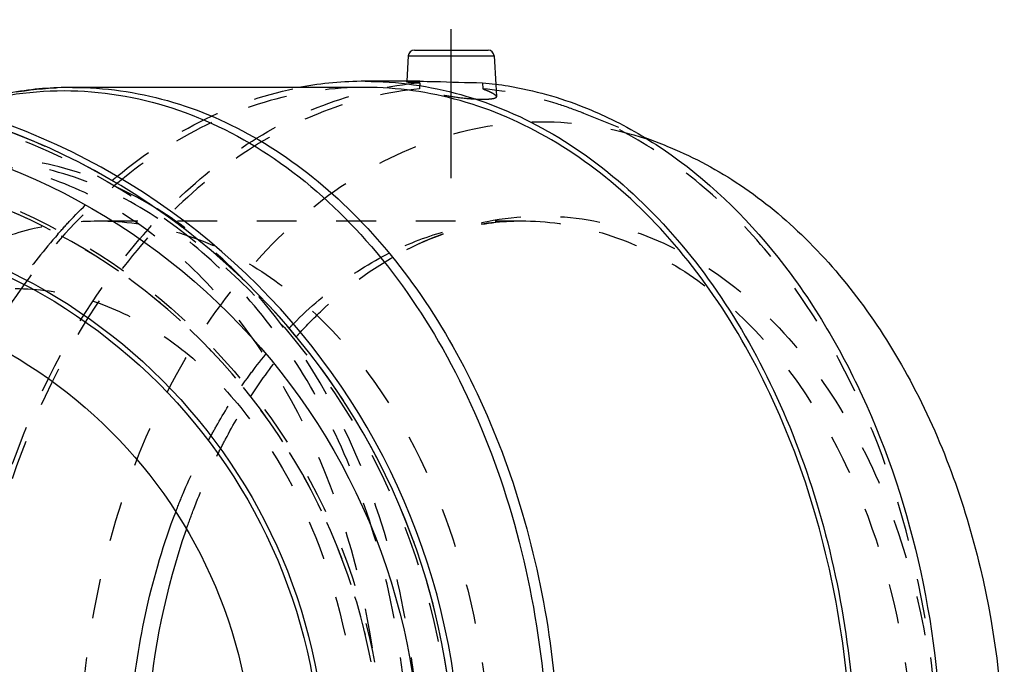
# Model space of a CAD drawing. Header units: millimetres. Extents: x 341 to 665, y 378 to 622.
# Tile 12 of 12: x 497 to 659, y 516 to 622. Entities that reach past the tile are written whole.
import ezdxf

# ---------------------------------------------------------------- set-up
doc = ezdxf.new("R2010")
doc.units = ezdxf.units.MM
doc.header["$LTSCALE"] = 65.185185
doc.linetypes.add('CENTER', pattern=[0.6, 0.375, -0.075, 0.075, -0.075])
doc.linetypes.add('HIDDEN', pattern=[0.2, 0.1, -0.1])
doc.layers.add('KOERPER', color=7, linetype='CONTINUOUS')
doc.layers.add('KONST.EL_MIT_GEO', color=7, linetype='CONTINUOUS')

msp = doc.modelspace()

# ---------------------------------------------------------------- linework, layer by layer
at = {"layer": 'KOERPER', "color": 2, "linetype": 'CENTER'}
msp.add_line((567.83, 595.55), (567.83, 621.55), dxfattribs=at)
at = {"layer": 'KOERPER', "color": 7, "linetype": 'Continuous'}
for p, q in [((560.78, 615.6), (560.56, 611.45)), ((574.88, 615.6), (575.12, 610.95)), ((562.69, 611.45), (553.69, 611.45)), ((553.69, 610.45), (505.65, 610.45))]:
    msp.add_line(p, q, dxfattribs=at)
at = {"layer": 'KOERPER', "color": 8, "linetype": 'HIDDEN'}
for p, q in [((560.56, 611.45), (560.55, 611.33)), ((562.68, 611.22), (562.64, 610.21)), ((572.98, 611.22), (573.01, 610.21)), ((575.12, 610.95), (575.23, 608.93))]:
    msp.add_line(p, q, dxfattribs=at)
at = {"layer": 'KOERPER', "color": 7, "linetype": 'Continuous'}
for centre, radius, start, end in [((455.4, 497.45), 114, 93.6611, 86.3389), ((553.71, 553.93), 57.52, 90.0252, 100.5959), ((455.4, 497.45), 113, 0, 86.2797)]:
    msp.add_arc(centre, radius, start, end, dxfattribs=at)
at = {"layer": 'KOERPER', "color": 8, "linetype": 'HIDDEN'}
for centre, radius, start, end in [((455.4, 497.45), 101, 121.8263, 118.5079), ((564.4, 533.69), 80.67, 129.622, 130.3522), ((578.01, 520.65), 99.54, 138.672, 144.4714)]:
    msp.add_arc(centre, radius, start, end, dxfattribs=at)
for points, knots in [([(487.22, 497.45), (487.22, 511.56), (490.76, 538.96), (504.18, 570.12), (519.71, 589.75), (532.82, 600.89), (547.26, 608.39), (557.59, 610.76), (562.68, 611.22)], [0, 0, 0, 0, 0.285176, 0.551465, 0.673985, 0.788665, 0.896565, 1, 1, 1, 1]), ([(560.55, 611.33), (560.56, 611.35), (560.62, 611.36), (560.71, 611.38), (560.9, 611.4), (561.25, 611.43), (561.86, 611.45), (562.39, 611.45), (562.69, 611.45)], [0, 0, 0, 0, 0.019929, 0.070232, 0.151929, 0.26457, 0.578569, 1, 1, 1, 1]), ([(562.68, 611.22), (562.38, 611.22), (561.86, 611.22), (561.25, 611.24), (560.89, 611.27), (560.71, 611.28), (560.62, 611.3), (560.55, 611.32), (560.55, 611.33)], [0, 0, 0, 0, 0.423175, 0.737708, 0.850146, 0.931347, 0.980896, 1, 1, 1, 1]), ([(553.69, 610.45), (548.44, 610.45), (537.7, 608.93), (522.47, 602.27), (508.55, 591.58), (496.46, 577.35), (486.59, 560.13), (476.71, 533.71), (473.78, 512.01), (473.78, 497.45)], [0, 0, 0, 0, 0.103363, 0.210479, 0.324205, 0.446029, 0.57605, 0.713211, 1, 1, 1, 1]), ([(562.64, 610.21), (557.6, 609.75), (547.37, 607.39), (533.07, 599.94), (520.09, 588.9), (504.72, 569.44), (491.43, 538.57), (487.93, 511.42), (487.93, 497.45)], [0, 0, 0, 0, 0.103437, 0.211349, 0.326043, 0.448571, 0.714855, 1, 1, 1, 1]), ([(512.96, 595.83), (517.42, 599.52), (526.92, 605.8), (537.75, 609.46), (543.13, 610.47)], [0, 0, 0, 0, 0.51365, 1, 1, 1, 1]), ([(573.08, 608.46), (572.26, 608.46), (570.49, 608.56), (567.78, 608.9), (565.11, 609.42), (563.4, 609.92), (562.64, 610.21)], [0, 0, 0, 0, 0.229869, 0.500607, 0.770083, 1, 1, 1, 1]), ([(589.24, 606.32), (587.92, 606.84), (582.67, 608.7), (577.15, 609.83), (573.01, 610.21)], [0, 0, 0, 0, 0.253714, 1, 1, 1, 1]), ([(573.01, 610.21), (573.32, 610.09), (573.87, 609.88), (574.57, 609.54), (575.02, 609.26), (575.22, 609.03), (575.23, 608.93)], [0, 0, 0, 0, 0.381862, 0.679774, 0.884265, 1, 1, 1, 1]), ([(575.23, 608.93), (575.23, 608.85), (575.12, 608.71), (574.91, 608.63), (574.54, 608.54), (573.92, 608.48), (573.39, 608.46), (573.08, 608.46)], [0, 0, 0, 0, 0.104867, 0.187519, 0.296628, 0.59673, 1, 1, 1, 1]), ([(647.73, 497.45), (647.73, 509.55), (645.07, 533.24), (635.03, 560.8), (623.29, 579.48), (613.19, 591.07), (601.87, 600.24), (593.49, 604.65), (589.24, 606.32)], [0, 0, 0, 0, 0.278387, 0.542806, 0.666733, 0.784043, 0.894846, 1, 1, 1, 1]), ([(503.25, 586.38), (503.96, 587.18), (506.77, 590.26), (509.8, 593.15), (512.17, 595.17)], [0, 0, 0, 0, 0.254566, 1, 1, 1, 1])]:
    msp.add_open_spline(points, degree=3, knots=knots, dxfattribs=at)
at = {"layer": 'KOERPER', "color": 7, "linetype": 'Continuous'}
for points, knots in [([(553.69, 611.45), (558.98, 611.45), (569.81, 609.91), (585.18, 603.19), (599.22, 592.41), (611.42, 578.06), (621.38, 560.68), (631.34, 534.04), (634.3, 512.14), (634.3, 497.45)], [0, 0, 0, 0, 0.103363, 0.210479, 0.324205, 0.446029, 0.57605, 0.713212, 1, 1, 1, 1]), ([(562.69, 611.45), (563.48, 611.45), (566.91, 611.39), (570.33, 611.22), (572.98, 611.22)], [0, 0, 0, 0, 0.229345, 1, 1, 1, 1]), ([(572.98, 611.22), (574.38, 611.09), (580.05, 610.36), (585.61, 608.8), (589.61, 607.21)], [0, 0, 0, 0, 0.247362, 1, 1, 1, 1]), ([(633.59, 497.45), (633.59, 512.01), (630.66, 533.71), (620.78, 560.13), (610.91, 577.35), (598.82, 591.58), (584.91, 602.27), (569.67, 608.93), (558.93, 610.45), (553.69, 610.45)], [0, 0, 0, 0, 0.286789, 0.42395, 0.553971, 0.675795, 0.789521, 0.896637, 1, 1, 1, 1]), ([(589.61, 607.21), (590.73, 606.76), (595.25, 604.82), (599.54, 602.37), (602.61, 600.29)], [0, 0, 0, 0, 0.245589, 1, 1, 1, 1]), ([(602.61, 600.29), (609.74, 595.47), (622.97, 582.66), (637.35, 558.01), (646.4, 528.9), (648.44, 508.05), (648.44, 497.45)], [0, 0, 0, 0, 0.221442, 0.465122, 0.727369, 1, 1, 1, 1])]:
    msp.add_open_spline(points, degree=3, knots=knots, dxfattribs=at)
at = {"layer": 'KONST.EL_MIT_GEO', "color": 7, "linetype": 'Continuous'}
for p, q in [((561.78, 616.55), (573.88, 616.55)), ((560.78, 615.6), (574.88, 615.6)), ((599.35, 602.34), (603.02, 600.9))]:
    msp.add_line(p, q, dxfattribs=at)
at = {"layer": 'KONST.EL_MIT_GEO', "color": 8, "linetype": 'HIDDEN'}
for p, q in [((589.24, 606.32), (599.35, 602.34)), ((509.85, 588.55), (579.26, 588.55))]:
    msp.add_line(p, q, dxfattribs=at)
for radius in [112.46, 101.54]:
    msp.add_circle((455.4, 497.45), radius, dxfattribs=at)
at = {"layer": 'KONST.EL_MIT_GEO', "color": 7, "linetype": 'Continuous'}
for radius in [107.37, 91.9, 91.1, 80]:
    msp.add_circle((455.4, 497.45), radius, dxfattribs=at)
for centre, start, end in [((561.78, 615.55), 90, 177), ((573.88, 615.55), 3, 90)]:
    msp.add_arc(centre, 1, start, end, dxfattribs=at)
at = {"layer": 'KONST.EL_MIT_GEO', "color": 8, "linetype": 'HIDDEN'}
for centre, radius, start, end in [((455.4, 497.45), 113, 0, 180), ((455.4, 497.45), 101, 119.2874, 119.1524), ((592.24, 521.67), 70.95, 135.1802, 136.0134), ((597.85, 519.93), 74.42, 137.4045, 138.1847)]:
    msp.add_arc(centre, radius, start, end, dxfattribs=at)
for points, knots in [([(425.75, 497.45), (425.75, 512.01), (428.68, 533.71), (438.56, 560.13), (448.43, 577.35), (460.52, 591.58), (474.43, 602.27), (489.67, 608.93), (500.41, 610.45), (505.65, 610.45)], [0, 0, 0, 0, 0.286787, 0.423949, 0.55397, 0.675794, 0.789521, 0.896637, 1, 1, 1, 1]), ([(506.75, 497.45), (506.75, 513.57), (510.51, 537.59), (523.25, 565.78), (535.77, 583.09), (550.88, 596.01), (567.9, 603.77), (585.9, 605.72), (597.55, 603.05), (603.03, 600.89)], [0, 0, 0, 0, 0.292637, 0.430386, 0.558754, 0.677198, 0.787371, 0.893195, 1, 1, 1, 1]), ([(518.79, 590.98), (514.31, 593.66), (504.8, 597.84), (494.45, 599.11), (489.42, 598.97)], [0, 0, 0, 0, 0.509232, 1, 1, 1, 1]), ([(489.42, 598.25), (493.94, 597.86), (503.1, 595.78), (515.92, 589.15), (527.55, 579.29), (541.34, 561.89), (553.25, 534.26), (556.4, 509.96), (556.4, 497.45)], [0, 0, 0, 0, 0.103429, 0.211313, 0.325971, 0.448477, 0.714773, 1, 1, 1, 1]), ([(560.86, 497.45), (560.86, 510.46), (558.24, 529.86), (549.41, 553.47), (540.59, 568.86), (529.78, 581.58), (517.35, 591.13), (503.73, 597.09), (494.13, 598.45), (489.44, 598.45)], [0, 0, 0, 0, 0.286789, 0.423949, 0.55397, 0.675794, 0.789521, 0.896637, 1, 1, 1, 1]), ([(533.88, 578.74), (532.73, 579.95), (528.13, 584.53), (522.93, 588.51), (518.79, 590.98)], [0, 0, 0, 0, 0.258266, 1, 1, 1, 1]), ([(472.65, 571.83), (475.28, 574.46), (480.81, 579.18), (490.06, 584.53), (499.82, 587.81), (506.54, 588.55), (509.85, 588.55)], [0, 0, 0, 0, 0.26627, 0.519329, 0.762375, 1, 1, 1, 1]), ([(509.85, 588.55), (514.08, 588.55), (522.73, 587.32), (535.01, 581.95), (546.23, 573.34), (559.61, 557.59), (571.21, 531.93), (574.26, 509.19), (574.26, 497.45)], [0, 0, 0, 0, 0.103456, 0.210669, 0.324498, 0.446432, 0.712953, 1, 1, 1, 1]), ([(560.27, 584.5), (563.28, 585.81), (569.51, 587.85), (576.04, 588.55), (579.26, 588.55)], [0, 0, 0, 0, 0.505349, 1, 1, 1, 1]), ([(560.56, 583.86), (565.29, 586.28), (575.44, 589.7), (591.57, 589.41), (607.06, 583.61), (620.9, 572.86), (632.42, 557.93), (644.19, 533.16), (647.66, 511.79), (647.66, 497.45)], [0, 0, 0, 0, 0.108713, 0.214772, 0.324072, 0.441355, 0.568896, 0.706424, 1, 1, 1, 1]), ([(560.56, 583.86), (563.52, 585.38), (569.62, 587.73), (576.12, 588.55), (579.26, 588.55)], [0, 0, 0, 0, 0.514128, 1, 1, 1, 1]), ([(579.26, 588.55), (583.49, 588.55), (592.15, 587.32), (604.43, 581.95), (615.65, 573.34), (629.02, 557.59), (640.62, 531.93), (643.68, 509.19), (643.68, 497.45)], [0, 0, 0, 0, 0.103456, 0.210669, 0.324498, 0.446432, 0.712953, 1, 1, 1, 1]), ([(541.91, 571.68), (544.62, 574.41), (550.36, 579.3), (556.92, 583.04), (560.27, 584.5)], [0, 0, 0, 0, 0.513153, 1, 1, 1, 1]), ([(543.06, 570.3), (544.37, 571.72), (549.58, 576.97), (555.69, 581.37), (560.56, 583.86)], [0, 0, 0, 0, 0.260545, 1, 1, 1, 1]), ([(562.65, 497.45), (562.65, 505.26), (561.39, 520.72), (554.22, 549.16), (543.41, 568.65), (533.88, 578.74)], [0, 0, 0, 0, 0.266653, 0.526291, 1, 1, 1, 1]), ([(496.25, 577.45), (499.96, 577.45), (507.57, 576.37), (518.35, 571.66), (528.21, 564.09), (539.95, 550.26), (550.14, 527.73), (552.82, 507.76), (552.82, 497.45)], [0, 0, 0, 0, 0.103456, 0.210669, 0.324498, 0.446432, 0.712953, 1, 1, 1, 1]), ([(533.46, 561.52), (534.06, 562.37), (536.45, 565.65), (539.09, 568.76), (541.19, 570.94)], [0, 0, 0, 0, 0.255242, 1, 1, 1, 1]), ([(534.88, 559.71), (535.45, 560.59), (537.77, 564.01), (540.33, 567.26), (542.38, 569.55)], [0, 0, 0, 0, 0.255111, 1, 1, 1, 1]), ([(527.94, 552.52), (528.37, 553.3), (530.07, 556.38), (531.96, 559.36), (533.46, 561.52)], [0, 0, 0, 0, 0.253895, 1, 1, 1, 1]), ([(529.53, 550.33), (529.94, 551.15), (531.59, 554.35), (533.41, 557.46), (534.88, 559.71)], [0, 0, 0, 0, 0.253764, 1, 1, 1, 1]), ([(522.6, 540.79), (522.99, 541.81), (524.58, 545.8), (526.43, 549.69), (527.94, 552.52)], [0, 0, 0, 0, 0.253843, 1, 1, 1, 1]), ([(524.35, 537.95), (524.72, 539.02), (526.25, 543.23), (528.04, 547.34), (529.53, 550.33)], [0, 0, 0, 0, 0.253704, 1, 1, 1, 1])]:
    msp.add_open_spline(points, degree=3, knots=knots, dxfattribs=at)
at = {"layer": 'KONST.EL_MIT_GEO', "color": 7, "linetype": 'Continuous'}
for points, knots in [([(505.65, 610.45), (502.39, 610.45), (495.81, 609.9), (489.41, 608.26), (486.28, 607.19)], [0, 0, 0, 0, 0.49712, 1, 1, 1, 1]), ([(486.57, 607.1), (492.26, 608.94), (504.28, 610.9), (522.52, 607.9), (539.66, 599.21), (554.8, 585.47), (567.32, 567.46), (580.01, 538.47), (583.76, 513.92), (583.76, 497.45)], [0, 0, 0, 0, 0.105813, 0.211634, 0.322389, 0.441515, 0.570317, 0.708115, 1, 1, 1, 1]), ([(505.65, 610.45), (510.9, 610.45), (521.64, 608.93), (536.87, 602.27), (550.79, 591.58), (562.88, 577.35), (572.75, 560.13), (582.63, 533.71), (585.56, 512.01), (585.56, 497.45)], [0, 0, 0, 0, 0.103363, 0.21048, 0.324206, 0.44603, 0.576052, 0.713213, 1, 1, 1, 1]), ([(603.03, 600.89), (607.07, 599.3), (615.03, 595.11), (625.79, 586.41), (635.38, 575.39), (646.54, 557.64), (656.07, 531.45), (658.6, 508.95), (658.6, 497.45)], [0, 0, 0, 0, 0.105159, 0.215962, 0.333274, 0.4572, 0.721617, 1, 1, 1, 1]), ([(514.84, 497.45), (514.84, 501.21), (515.48, 515.91), (518.68, 530.55), (522.6, 540.79)], [0, 0, 0, 0, 0.255236, 1, 1, 1, 1]), ([(517.69, 497.45), (517.69, 500.94), (518.25, 514.65), (520.99, 528.29), (524.35, 537.95)], [0, 0, 0, 0, 0.254432, 1, 1, 1, 1])]:
    msp.add_open_spline(points, degree=3, knots=knots, dxfattribs=at)

doc.saveas('drawing.dxf')
